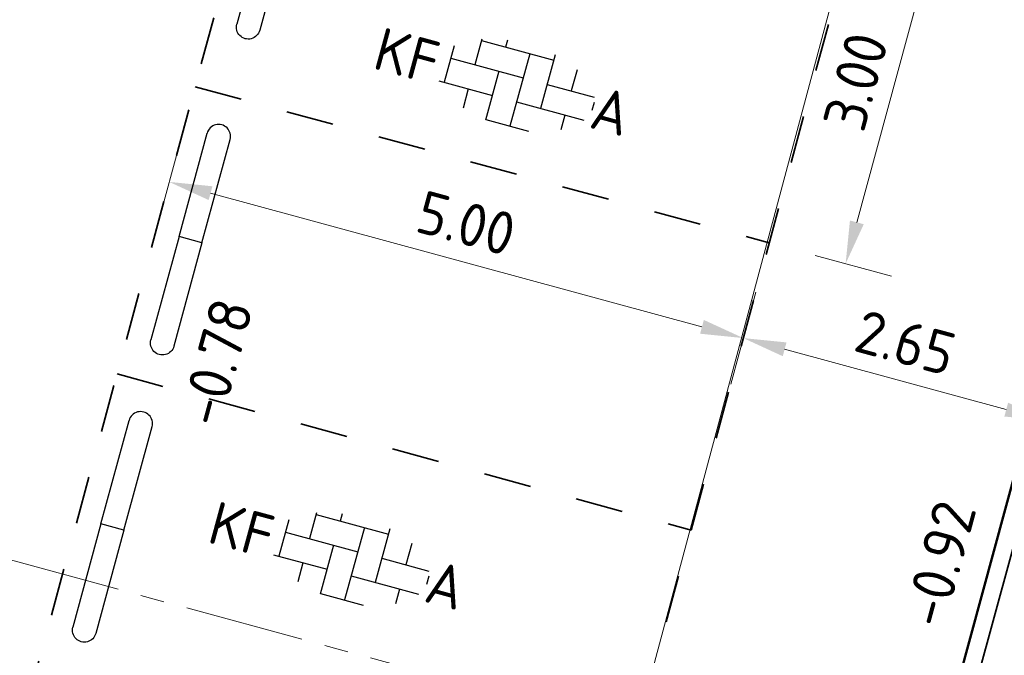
# Model space of a CAD drawing. Header units: metres. Extents: x 2514 to 227642, y 1683 to 852646.
# Tile 59 of 256: x 113618.41 to 113626.69, y 426371.58 to 426376.92. Entities that reach past the tile are written whole.
import ezdxf
from ezdxf.enums import TextEntityAlignment as Align

# ---------------------------------------------------------------- set-up
doc = ezdxf.new("R2010")
doc.units = ezdxf.units.M
doc.linetypes.add('XX-CENTER', pattern=[8, 5, -1, 1, -1])
doc.linetypes.add('ZZ-HIDDEN-SO', pattern=[4, 2, -2])
doc.layers.get('Defpoints').update_dxf_attribs({"color": 244, "lineweight": 35})
for name, color, linetype, lineweight in [('B-WE-GR-BEPLANTING_CULTUUR_HEESTERS-GV', 252, 'Continuous', 18), ('N-WE-VH-KANTOPSLUITING_ACHTERKANTBAND-G', 1, 'Continuous', 50), ('N-WE-VH-KANTOPSLUITING_GELEIDEBAND-G', 2, 'Continuous', 35), ('N-WE-VH-M', 7, 'Continuous', 18), ('N-WE-VH-MATERIAALGRENS-G', 7, 'ZZ-HIDDEN-SO', 35), ('N-WE-VH-NAP-T18', 1, 'Continuous', 18), ('N-WE-VH-STOOTBAND-S', 7, 'Continuous', 25), ('N-WE-VH-VERHARDING_BETONSTRAATSTEEN-S', 1, 'Continuous', 25), ('N-WE-VH-VERHARDING_STRAATBAKSTEEN-S', 1, 'Continuous', 5), ('X-XX-AL-VERWIJZING_DOORSNEDE-G', 7, 'XX-CENTER', 18)]:
    doc.layers.add(name, color=color, linetype=linetype, lineweight=lineweight)
doc.styles.add('ISO', font='NLCS-ISO.ttf')
doc.styles.add('NLCS-ISO', font='NLCS-ISO.ttf', dxfattribs={"height": 1.8})
doc.styles.add('NLCS-ISO-M200-T18', font='NLCS-ISO.ttf', dxfattribs={"height": 0.36})
doc.dimstyles.new('NLCS-M200-T18-PIJL_L2_H2', dxfattribs={"dimscale": 0.2, "dimtxt": 2.5, "dimasz": 1.8, "dimexe": 2, "dimexo": 2, "dimgap": 0.7, "dimtad": 1, "dimzin": 0, "dimdsep": 46, "dimtxsty": 'NLCS-ISO-M200-T18', "dimcen": 0, "dimdle": 2, "dimclrd": 256, "dimclre": 256, "dimclrt": 1, "dimazin": 0, "dimtfac": 1, "dimtdec": 3, "dimtofl": 0, "dimtmove": 0, "dimatfit": 3, "dimfxl": 2, "dimfxlon": 1, "dimtfillclr": 256, "dimtolj": 1, "dimtzin": 0, "dimlwd": -1, "dimlwe": -1, "dimarcsym": 0})

# ---------------------------------------------------------------- blocks, each defined once
blk = doc.blocks.new('SVH-BSS_KEIFORMAAT_ELLEBOOG_KL-SO-flat-85')
at = {"layer": 'N-WE-VH-VERHARDING_BETONSTRAATSTEEN-S', "ltscale": 0.2}
for p, q in [((-0.2822, 0.3882), (-0.3409, 0.1728)), ((-0.2856, 0.3754), (0.3222, 0.2098)), ((-0.0667, 0.3802), (-0.083, 0.3202)), ((-0.5155, 0.3306), (-0.5987, 0.0255)), ((0.1196, 0.265), (-0.0461, -0.3428)), ((0.3344, 0.2545), (0.2117, -0.1955)), ((-0.5435, 0.2281), (0.0643, 0.0624)), ((-0.1383, 0.1176), (-0.2504, -0.2938)), ((0.5182, 0.1303), (0.4696, -0.0481)), ((-0.6438, 0.0377), (-0.1935, -0.085)), ((0.267, 0.0072), (0.6602, -0.1)), ((-0.3961, -0.0298), (-0.4401, -0.1913)), ((0.0091, -0.1402), (0.5739, -0.2942)), ((0.6612, -0.1435), (0.6426, -0.2119)), ((-0.2487, -0.2876), (0.1094, -0.3852)), ((0.4143, -0.2507), (0.3804, -0.3752))]:
    blk.add_line(p, q, dxfattribs=at)
at = {"layer": 'N-WE-VH-VERHARDING_BETONSTRAATSTEEN-S', "style": 'NLCS-ISO'}
blk.add_attdef('FORMAAT', text='', height=0.36, rotation=344.75282, dxfattribs=at).set_placement((-0.6551, 0.1786), align=Align.MIDDLE_RIGHT)
blk.add_attdef('KLEUR', text='', height=0.36, rotation=344.75282, dxfattribs=at).set_placement((0.6551, -0.1786), align=Align.MIDDLE_LEFT)
at = {"layer": 'N-WE-VH-VERHARDING_BETONSTRAATSTEEN-S', "style": 'NLCS-ISO', "flags": 1}
blk.add_attdef('FUNCTIE', text='', height=0.36, rotation=344.75282, dxfattribs=at).set_placement((-0.1662, -0.6978), align=Align.MIDDLE_CENTER)
blk = doc.blocks.new('SVH-BSS_KEIFORMAAT_ELLEBOOG_KL-SO-flat-86')
at = {"layer": 'N-WE-VH-VERHARDING_BETONSTRAATSTEEN-S', "ltscale": 0.2}
for p, q in [((-0.2822, 0.3882), (-0.3409, 0.1728)), ((-0.2856, 0.3754), (0.3222, 0.2098)), ((-0.0667, 0.3802), (-0.083, 0.3202)), ((-0.5155, 0.3306), (-0.5987, 0.0255)), ((0.1196, 0.265), (-0.0461, -0.3428)), ((0.3344, 0.2545), (0.2117, -0.1955)), ((-0.5435, 0.2281), (0.0643, 0.0624)), ((-0.1383, 0.1176), (-0.2504, -0.2938)), ((0.5182, 0.1303), (0.4696, -0.0481)), ((-0.6438, 0.0377), (-0.1935, -0.085)), ((0.267, 0.0072), (0.6602, -0.1)), ((-0.3961, -0.0298), (-0.4401, -0.1913)), ((0.0091, -0.1402), (0.5739, -0.2942)), ((0.6612, -0.1435), (0.6426, -0.2119)), ((-0.2487, -0.2876), (0.1094, -0.3852)), ((0.4143, -0.2507), (0.3804, -0.3752))]:
    blk.add_line(p, q, dxfattribs=at)
at = {"layer": 'N-WE-VH-VERHARDING_BETONSTRAATSTEEN-S', "style": 'NLCS-ISO'}
blk.add_attdef('FORMAAT', text='', height=0.36, rotation=344.75282, dxfattribs=at).set_placement((-0.6551, 0.1786), align=Align.MIDDLE_RIGHT)
blk.add_attdef('KLEUR', text='', height=0.36, rotation=344.75282, dxfattribs=at).set_placement((0.6551, -0.1786), align=Align.MIDDLE_LEFT)
at = {"layer": 'N-WE-VH-VERHARDING_BETONSTRAATSTEEN-S', "style": 'NLCS-ISO', "flags": 1}
blk.add_attdef('FUNCTIE', text='', height=0.36, rotation=344.75282, dxfattribs=at).set_placement((-0.1662, -0.6978), align=Align.MIDDLE_CENTER)
blk = doc.blocks.new('SVH-STOOTBAND_VLAK_ROND_1000X200')
for points in [[(0, 0.1), (0.9, 0.1)], [(0, -0.1), (0, 0.1)], [(0, -0.1), (0.9, -0.1)]]:
    blk.add_lwpolyline(points)
blk.add_arc((0.9, 0), 0.1, 269.99966, 90.00034)
blk = doc.blocks.new('*D617')
at = {"layer": 'Defpoints', "color": 0, "ltscale": 0.2, "transparency": 16777216}
for p in [(113619.8886, 426376.3572), (113624.7135, 426375.0454), (113624.4961, 426374.2459)]:
    blk.add_point(p, dxfattribs=at)
at = {"layer": 'N-WE-VH-M', "ltscale": 0.2, "transparency": 16777216}
for p, q in [((113619.7762, 426375.9437), (113619.5663, 426375.1718)), ((113620.0186, 426375.4633), (113624.1487, 426374.3404)), ((113624.601, 426374.6319), (113624.3911, 426373.8599))]:
    blk.add_line(p, q, dxfattribs=at)
for points in [[(113620.0344, 426375.5212), (113620.0029, 426375.4054), (113619.6713, 426375.5577)], [(113624.1645, 426374.3982), (113624.133, 426374.2825), (113624.4961, 426374.2459)]]:
    blk.add_solid(points, dxfattribs=at)
at = {"layer": 'N-WE-VH-M', "ltscale": 0.2, "transparency": 16777216, "insert": (113622.1676, 426375.2106), "char_height": 0.36, "attachment_point": 5, "rotation": 344.7893, "style": 'NLCS-ISO-M200-T18'}
blk.add_mtext('\\A1;5.00', dxfattribs=at)
blk = doc.blocks.new('*D618')
at = {"layer": 'Defpoints', "color": 0, "ltscale": 0.2, "transparency": 16777216}
for p in [(113624.7135, 426375.0454), (113627.2706, 426374.3501), (113627.0533, 426373.5506)]:
    blk.add_point(p, dxfattribs=at)
at = {"layer": 'N-WE-VH-M', "ltscale": 0.2, "transparency": 16777216}
for p, q in [((113624.601, 426374.6319), (113624.3911, 426373.8599)), ((113624.8435, 426374.1514), (113626.7059, 426373.6451)), ((113627.1582, 426373.9366), (113626.9483, 426373.1646))]:
    blk.add_line(p, q, dxfattribs=at)
for points in [[(113624.8592, 426374.2093), (113624.8277, 426374.0935), (113624.4961, 426374.2459)], [(113626.7216, 426373.703), (113626.6901, 426373.5872), (113627.0533, 426373.5506)]]:
    blk.add_solid(points, dxfattribs=at)
at = {"layer": 'N-WE-VH-M', "ltscale": 0.2, "transparency": 16777216, "insert": (113625.8586, 426374.207), "char_height": 0.36, "attachment_point": 5, "rotation": 344.7893, "style": 'NLCS-ISO-M200-T18'}
blk.add_mtext('\\A1;2.65', dxfattribs=at)
blk = doc.blocks.new('*D802')
at = {"layer": 'Defpoints', "color": 0, "ltscale": 0.2, "transparency": 16777216}
for p in [(113625.5006, 426377.9403), (113624.7135, 426375.0454), (113625.356, 426374.8707)]:
    blk.add_point(p, dxfattribs=at)
at = {"layer": 'N-WE-VH-M', "ltscale": 0.2, "transparency": 16777216}
for p, q in [((113625.8866, 426377.8353), (113626.5291, 426377.6606)), ((113626.0486, 426377.4182), (113625.4504, 426375.2181)), ((113625.0995, 426374.9404), (113625.742, 426374.7657))]:
    blk.add_line(p, q, dxfattribs=at)
for points in [[(113625.9907, 426377.4339), (113626.1065, 426377.4024), (113626.1431, 426377.7656)], [(113625.3925, 426375.2338), (113625.5083, 426375.2023), (113625.356, 426374.8707)]]:
    blk.add_solid(points, dxfattribs=at)
at = {"layer": 'N-WE-VH-M', "ltscale": 0.2, "transparency": 16777216, "insert": (113625.4407, 426376.4021), "char_height": 0.36, "attachment_point": 5, "rotation": 74.7893, "style": 'NLCS-ISO-M200-T18'}
blk.add_mtext('\\A1;3.00', dxfattribs=at)

msp = doc.modelspace()

# ---------------------------------------------------------------- linework, layer by layer
at = {"layer": 'B-WE-GR-BEPLANTING_CULTUUR_HEESTERS-GV'}
msp.add_lwpolyline([(113626.643, 426382.31), (113618.975, 426384.485), (113614, 426355.577), (113601.695, 426357.694), (113601.317, 426355.593), (113601.139, 426355.625), (113600.888, 426354.231), (113609.551, 426348.234), (113617.62, 426348.685)], close=True, dxfattribs=at)
at = {"layer": 'N-WE-VH-KANTOPSLUITING_ACHTERKANTBAND-G', "ltscale": 0.2}
msp.add_line((113633.0627, 426396.2245), (113597.8372, 426266.6687), dxfattribs=at)
at = {"layer": 'N-WE-VH-KANTOPSLUITING_GELEIDEBAND-G', "ltscale": 0.2}
msp.add_line((113630.8126, 426387.3771), (113623.991, 426362.288), dxfattribs=at)
at = {"layer": 'N-WE-VH-MATERIAALGRENS-G', "ltscale": 0.2}
for p, q in [((113620.6757, 426379.2521), (113617.1337, 426366.225)), ((113619.8886, 426376.3572), (113624.7135, 426375.0454)), ((113619.2327, 426373.9448), (113624.0575, 426372.6329))]:
    msp.add_line(p, q, dxfattribs=at)
at = {"layer": 'N-WE-VH-MATERIAALGRENS-G', "ltscale": 0.2, "flags": 128}
msp.add_lwpolyline([(113621.9586, 426364.9132), (113625.5006, 426377.9403)], dxfattribs=at)
at = {"layer": 'X-XX-AL-VERWIJZING_DOORSNEDE-G', "ltscale": 0.2, "flags": 128}
msp.add_lwpolyline([(113615.1882, 426373.2382), (113632.3067, 426368.5838)], dxfattribs=at)

# ---------------------------------------------------------------- block references
at = {"layer": 'N-WE-VH-STOOTBAND-S', "ltscale": 0.2, "xscale": -1, "rotation": 74.78930125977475}
for p in [(113620.5717, 426377.7259), (113619.8502, 426375.0723), (113619.1942, 426372.6599)]:
    msp.add_blockref('SVH-STOOTBAND_VLAK_ROND_1000X200', p, dxfattribs=at)
at = {"layer": 'N-WE-VH-STOOTBAND-S', "ltscale": 0.2, "rotation": 74.78930127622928}
for p in [(113619.8502, 426375.0723), (113619.1942, 426372.6599)]:
    msp.add_blockref('SVH-STOOTBAND_VLAK_ROND_1000X200', p, dxfattribs=at)
at = {"layer": 'N-WE-VH-VERHARDING_STRAATBAKSTEEN-S', "ltscale": 0.2}
for name, p in [('SVH-BSS_KEIFORMAAT_ELLEBOOG_KL-SO-flat-85', (113622.5811, 426376.3696)), ('SVH-BSS_KEIFORMAAT_ELLEBOOG_KL-SO-flat-86', (113621.1916, 426372.3886))]:
    msp.add_blockref(name, p, dxfattribs=at).add_auto_attribs({'FORMAAT': 'KF', 'KLEUR': 'A'})

# ---------------------------------------------------------------- texts
at = {"layer": 'N-WE-VH-NAP-T18', "style": 'ISO'}
for s, p in [('-0.78', (113620.102, 426373.48)), ('-0.92', (113626.1816, 426371.7907))]:
    msp.add_text(s, height=0.36, rotation=74.7893, dxfattribs=at).set_placement(p)

# ---------------------------------------------------------------- dimensions: what is measured, and where the dimension line sits
at = {"layer": 'N-WE-VH-M', "ltscale": 0.2}
for p1, p2, distance, picture, middle in [((113625.5006, 426377.9403), (113624.7135, 426375.0454), 0.6658, '*D802', (113625.4407, 426376.4021)), ((113619.8886, 426376.3572), (113624.7135, 426375.0454), -0.8285, '*D617', (113622.1676, 426375.2106)), ((113624.7135, 426375.0454), (113627.2706, 426374.3501), -0.8285, '*D618', (113625.8586, 426374.207))]:
    dim = msp.add_aligned_dim(p1=p1, p2=p2, distance=distance, dimstyle='NLCS-M200-T18-PIJL_L2_H2', override={"dimclrt": 256}, dxfattribs=at)
    dim.commit()
    dim.dimension.update_dxf_attribs({"geometry": picture, "text_midpoint": middle})

doc.saveas('drawing.dxf')
